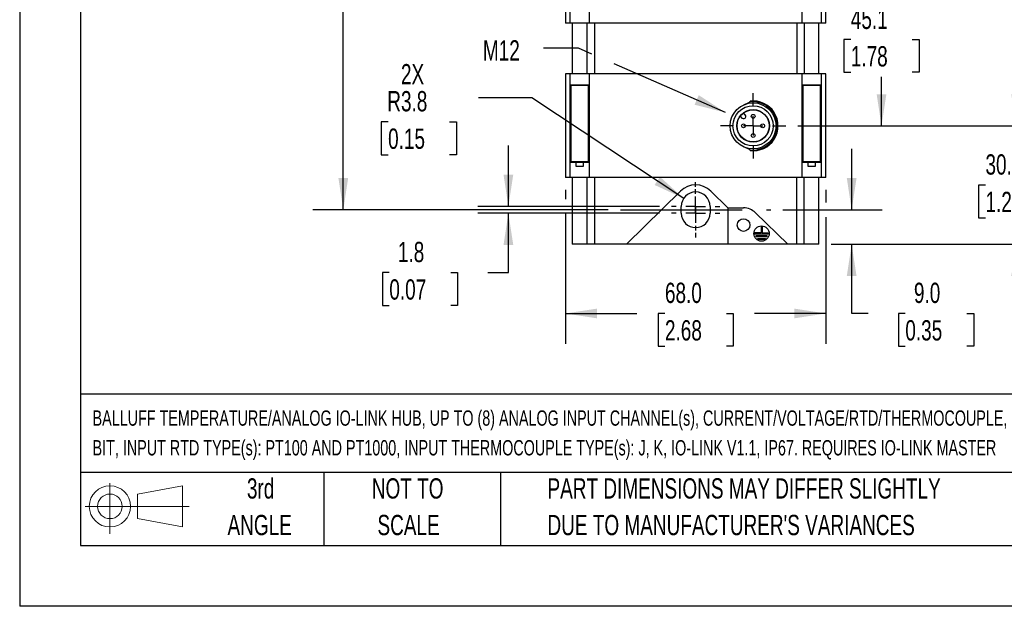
# Model space of a CAD drawing. Header units: millimetres. Extents: x 0 to 699, y 0 to 540.
# Tile 1 of 8: x 0 to 257, y 0 to 153. Entities that reach past the tile are written whole.
import ezdxf

# ---------------------------------------------------------------- set-up
doc = ezdxf.new("R2010")
doc.units = ezdxf.units.MM
doc.header["$LTSCALE"] = 2.5
doc.linetypes.add('CENTERX2', pattern=[20.32, 12.7, -2.54, 2.54, -2.54])
doc.layers.add('CENTER', color=40, linetype='CENTERX2')
doc.layers.add('SLD-DEFPOINTS', color=7, linetype='Continuous')
doc.layers.add('DIMENSIONS', color=140, linetype='Continuous', lineweight=25)
doc.layers.add('TEXT', color=140, linetype='Continuous', lineweight=25)
doc.styles.add('SLDTEXTSTYLE0', font='TXT', dxfattribs={"width": 0.7})
doc.dimstyles.new('SLDDIMSTYLE0', dxfattribs={"dimtxt": 5.39502, "dimasz": 8.255, "dimexe": 0, "dimexo": 0.0625, "dimgap": 1.348755, "dimtad": 0, "dimtih": 1, "dimtoh": 1, "dimrnd": 1e-09, "dimzin": 12, "dimdsep": 46, "dimtxsty": 'SLDTEXTSTYLE0', "dimsah": 1, "dimcen": 0.09, "dimadec": 0, "dimazin": 3, "dimtfac": 1, "dimtmove": 0, "dimatfit": 0, "dimfxl": 0, "dimfrac": 2, "dimtolj": 1, "dimtzin": 12, "dimarcsym": 0})
doc.dimstyles.new('SLDDIMSTYLE1', dxfattribs={"dimtxt": 5.39502, "dimasz": 8.255, "dimexe": 0, "dimexo": 0.0625, "dimgap": 1.348755, "dimtad": 0, "dimtih": 1, "dimtoh": 1, "dimrnd": 1e-09, "dimzin": 12, "dimdsep": 46, "dimtxsty": 'SLDTEXTSTYLE0', "dimsah": 1, "dimcen": 0.09, "dimadec": 0, "dimazin": 3, "dimtfac": 1, "dimtofl": 0, "dimtmove": 0, "dimatfit": 3, "dimfxl": 0, "dimfrac": 2, "dimtolj": 1, "dimtzin": 12, "dimarcsym": 0})
doc.dimstyles.new('SLDDIMSTYLE2', dxfattribs={"dimtxt": 5.39502, "dimasz": 8.255, "dimexe": 0, "dimexo": 0.0625, "dimgap": 1.348755, "dimtad": 0, "dimtih": 1, "dimtoh": 1, "dimrnd": 1e-09, "dimzin": 4, "dimdsep": 46, "dimtxsty": 'SLDTEXTSTYLE0', "dimsah": 1, "dimcen": 0.09, "dimadec": 0, "dimazin": 1, "dimtfac": 1, "dimtmove": 0, "dimatfit": 0, "dimfxl": 0, "dimfrac": 2, "dimtolj": 1, "dimtzin": 12, "dimarcsym": 0})
doc.dimstyles.new('SLDDIMSTYLE3', dxfattribs={"dimtxt": 5.39502, "dimasz": 8.255, "dimexe": 0, "dimexo": 0.0625, "dimgap": 1.348755, "dimtad": 0, "dimtih": 1, "dimtoh": 1, "dimrnd": 1e-09, "dimzin": 4, "dimdsep": 46, "dimtxsty": 'SLDTEXTSTYLE0', "dimsah": 1, "dimcen": 0.09, "dimadec": 0, "dimazin": 1, "dimtfac": 1, "dimtofl": 0, "dimtmove": 0, "dimatfit": 3, "dimfxl": 0, "dimfrac": 2, "dimtolj": 1, "dimtzin": 12, "dimarcsym": 0})
doc.dimstyles.new('SLDDIMSTYLE5', dxfattribs={"dimtxt": 5.39502, "dimasz": 8.255, "dimexe": 0, "dimexo": 0.0625, "dimgap": 1.348755, "dimtad": 0, "dimtih": 1, "dimtoh": 1, "dimrnd": 1e-09, "dimzin": 12, "dimdsep": 46, "dimtxsty": 'SLDTEXTSTYLE0', "dimsah": 1, "dimcen": 0, "dimadec": 0, "dimazin": 3, "dimtfac": 1, "dimtofl": 0, "dimtmove": 0, "dimatfit": 3, "dimfxl": 0, "dimfrac": 2, "dimtolj": 1, "dimtzin": 12, "dimarcsym": 0})
doc.dimstyles.new('SLDDIMSTYLE6', dxfattribs={"dimtxt": 0.18, "dimasz": 8.255, "dimexe": 0, "dimexo": 0.0625, "dimgap": 0, "dimtad": 0, "dimtih": 1, "dimtoh": 1, "dimdec": 0, "dimrnd": 1e-09, "dimzin": 0, "dimdsep": 46, "dimtxsty": 'Standard', "dimsah": 1, "dimcen": 0.09, "dimadec": 0, "dimazin": 0, "dimtfac": 8.255, "dimtdec": 0, "dimtofl": 0, "dimtmove": 0, "dimatfit": 3, "dimfxl": 0, "dimfrac": 2, "dimtolj": 1, "dimtzin": 0, "dimarcsym": 0})

# ---------------------------------------------------------------- blocks, each defined once
blk = doc.blocks.new('Block11')
at = {"color": 7, "linetype": 'Continuous', "lineweight": 18}
for p, q in [((6.47, 13.28), (6.47, 0)), ((13.7, 10.42), (25.44, 12.58)), ((13.7, 3.99), (13.7, 10.42)), ((25.44, 12.58), (25.44, 1.83)), ((0, 7.2), (27.18, 7.2)), ((13.7, 3.99), (25.44, 1.83))]:
    blk.add_line(p, q, dxfattribs=at)
for radius in [5.38, 3.21]:
    blk.add_circle((6.47, 7.2), radius, dxfattribs=at)
blk = doc.blocks.new('Block12')
at = {"layer": 'SLD-DEFPOINTS'}
blk.add_blockref('Block11', (0, 0), dxfattribs=at)
blk = doc.blocks.new('SW_NOTE_0')
at = {"layer": 'TEXT', "color": 0, "linetype": 'CENTERX2', "lineweight": 18, "char_height": 4, "attachment_point": 1, "style": 'SLDTEXTSTYLE0'}
for s, insert in [('BALLUFF TEMPERATURE/ANALOG IO-LINK HUB, UP TO (8) ANALOG INPUT CHANNEL(s), CURRENT/VOLTAGE/RTD/THERMOCOUPLE, 16-', (0, 5.16)), ('BIT, INPUT RTD TYPE(s): PT100 AND PT1000, INPUT THERMOCOUPLE TYPE(s): J, K, IO-LINK V1.1, IP67. REQUIRES IO-LINK MASTER', (0, -2.59))]:
    blk.add_mtext(s, dxfattribs=dict(at, insert=insert))
blk = doc.blocks.new('SW_NOTE_0_3')
at = {"layer": 'TEXT', "color": 0, "linetype": 'CENTERX2', "lineweight": 18, "char_height": 5.2917, "attachment_point": 1, "style": 'SLDTEXTSTYLE0'}
for s, insert in [('PART DIMENSIONS MAY DIFFER SLIGHTLY', (0, 6.82)), ("DUE TO MANUFACTURER'S VARIANCES", (0, -2.73))]:
    blk.add_mtext(s, dxfattribs=dict(at, insert=insert))
blk = doc.blocks.new('SW_NOTE_0_4')
at = {"layer": 'TEXT', "color": 0, "linetype": 'CENTERX2', "lineweight": 18, "char_height": 5.292, "attachment_point": 2, "style": 'SLDTEXTSTYLE0'}
for s, insert in [('NOT TO', (13.15, 6.82)), ('SCALE', (13.39, -2.73))]:
    blk.add_mtext(s, dxfattribs=dict(at, insert=insert))
blk = doc.blocks.new('SW_NOTE_0_5')
at = {"layer": 'TEXT', "color": 0, "linetype": 'CENTERX2', "lineweight": 18, "char_height": 5.292, "attachment_point": 2, "style": 'SLDTEXTSTYLE0'}
for s, insert in [('3rd', (5.79, 6.82)), ('ANGLE', (5.54, -2.73))]:
    blk.add_mtext(s, dxfattribs=dict(at, insert=insert))
blk = doc.blocks.new('_D')
at = {"layer": 'DIMENSIONS'}
for p, q in [((127.59, 104.36), (127.59, 120.24)), ((167.01, 104.36), (119.65, 104.36)), ((167.01, 102.56), (119.65, 102.56)), ((127.59, 87.07), (127.59, 102.56)), ((96.5, 87.07), (94.69, 87.07)), ((94.69, 87.07), (94.69, 78.5)), ((112.53, 87.07), (114.34, 87.07)), ((114.34, 87.07), (114.34, 78.5)), ((122.26, 87.07), (127.59, 87.07)), ((94.69, 78.5), (96.5, 78.5)), ((114.34, 78.5), (112.53, 78.5))]:
    blk.add_line(p, q, dxfattribs=at)
for points in [[(127.59, 104.36), (128.86, 112.62), (126.32, 112.62)], [(127.59, 102.56), (126.32, 94.31), (128.86, 94.31)]]:
    blk.add_solid(points, dxfattribs=at)
at = {"layer": 'DIMENSIONS', "char_height": 5.292, "attachment_point": 1, "style": 'SLDTEXTSTYLE0'}
for s, insert in [('1.8', (98.74, 95.1)), ('0.07', (96.5, 85.32))]:
    blk.add_mtext(s, dxfattribs=dict(at, insert=insert))
blk = doc.blocks.new('_D_1')
at = {"layer": 'DIMENSIONS'}
for p, q in [((260.16, 125.36), (260.16, 141.24)), ((203.19, 125.36), (268.1, 125.36)), ((252.14, 109.91), (250.33, 109.91)), ((250.33, 109.91), (250.33, 101.34)), ((268.18, 109.91), (269.99, 109.91)), ((269.99, 109.91), (269.99, 101.34)), ((250.33, 101.34), (252.14, 101.34)), ((269.99, 101.34), (268.18, 101.34)), ((211.85, 94.46), (268.1, 94.46)), ((260.16, 94.46), (260.16, 78.59))]:
    blk.add_line(p, q, dxfattribs=at)
for points in [[(260.16, 125.36), (261.43, 133.62), (258.89, 133.62)], [(260.16, 94.46), (258.89, 86.21), (261.43, 86.21)]]:
    blk.add_solid(points, dxfattribs=at)
at = {"layer": 'DIMENSIONS', "char_height": 5.292, "attachment_point": 1, "style": 'SLDTEXTSTYLE0'}
for s, insert in [('30.9', (252.14, 117.94)), ('1.22', (252.14, 108.16))]:
    blk.add_mtext(s, dxfattribs=dict(at, insert=insert))
blk = doc.blocks.new('_D_2')
at = {"layer": 'DIMENSIONS'}
for p, q in [((205.34, 170.46), (232.94, 170.46)), ((225, 170.46), (225, 157.7)), ((216.98, 147.91), (215.17, 147.91)), ((215.17, 147.91), (215.17, 139.34)), ((233.01, 147.91), (234.83, 147.91)), ((234.83, 147.91), (234.83, 139.34)), ((215.17, 139.34), (216.98, 139.34)), ((234.83, 139.34), (233.01, 139.34)), ((225, 125.36), (225, 138.13)), ((203.19, 125.36), (232.94, 125.36))]:
    blk.add_line(p, q, dxfattribs=at)
for points in [[(225, 170.46), (223.73, 162.21), (226.27, 162.21)], [(225, 125.36), (226.27, 133.62), (223.73, 133.62)]]:
    blk.add_solid(points, dxfattribs=at)
at = {"layer": 'DIMENSIONS', "char_height": 5.292, "attachment_point": 1, "style": 'SLDTEXTSTYLE0'}
for s, insert in [('45.1', (216.98, 155.94)), ('1.78', (216.98, 146.16))]:
    blk.add_mtext(s, dxfattribs=dict(at, insert=insert))
blk = doc.blocks.new('_D_10')
at = {"layer": 'DIMENSIONS'}
for p, q in [((142.48, 108.69), (142.48, 106.27)), ((210.48, 108.69), (210.48, 105.37)), ((142.48, 102.46), (142.48, 68.47)), ((210.48, 101.56), (210.48, 68.47)), ((142.48, 76.41), (161.15, 76.41)), ((168.46, 76.41), (166.65, 76.41)), ((166.65, 76.41), (166.65, 67.84)), ((184.49, 76.41), (186.3, 76.41)), ((186.3, 76.41), (186.3, 67.84)), ((210.48, 76.41), (191.8, 76.41)), ((166.65, 67.84), (168.46, 67.84)), ((186.3, 67.84), (184.49, 67.84))]:
    blk.add_line(p, q, dxfattribs=at)
for points in [[(142.48, 76.41), (150.73, 75.14), (150.73, 77.68)], [(210.48, 76.41), (202.22, 77.68), (202.22, 75.14)]]:
    blk.add_solid(points, dxfattribs=at)
at = {"layer": 'DIMENSIONS', "char_height": 5.292, "attachment_point": 1, "style": 'SLDTEXTSTYLE0'}
for s, insert in [('68.0', (168.46, 84.44)), ('2.68', (168.46, 74.66))]:
    blk.add_mtext(s, dxfattribs=dict(at, insert=insert))
blk = doc.blocks.new('_D_12')
at = {"layer": 'DIMENSIONS'}
for p, q in [((133.7, 132.72), (119.81, 132.72)), ((173.35, 106.44), (133.7, 132.72)), ((96.18, 126.41), (94.37, 126.41)), ((94.37, 126.41), (94.37, 117.83)), ((112.22, 126.41), (114.03, 126.41)), ((114.03, 126.41), (114.03, 117.83)), ((94.37, 117.83), (96.18, 117.83)), ((114.03, 117.83), (112.22, 117.83))]:
    blk.add_line(p, q, dxfattribs=at)
blk.add_solid([(173.35, 106.44), (167.17, 112.06), (165.77, 109.94)], dxfattribs=at)
at = {"layer": 'DIMENSIONS', "char_height": 5.292, "attachment_point": 1, "style": 'SLDTEXTSTYLE0'}
for s, insert in [('2X', (99.54, 141.49)), ('R3.8', (95.97, 134.44)), ('0.15', (96.18, 124.66))]:
    blk.add_mtext(s, dxfattribs=dict(at, insert=insert))
blk = doc.blocks.new('_D_13')
at = {"layer": 'DIMENSIONS'}
for p, q in [((167.01, 269.46), (76.56, 269.46)), ((84.49, 269.46), (84.49, 196.25)), ((76.48, 186.46), (74.67, 186.46)), ((74.67, 186.46), (74.67, 177.89)), ((92.51, 186.46), (94.32, 186.46)), ((94.32, 186.46), (94.32, 177.89)), ((74.67, 177.89), (76.48, 177.89)), ((94.32, 177.89), (92.51, 177.89)), ((84.49, 103.46), (84.49, 176.68)), ((153.68, 103.46), (76.56, 103.46))]:
    blk.add_line(p, q, dxfattribs=at)
for points in [[(84.49, 269.46), (83.22, 261.21), (85.76, 261.21)], [(84.49, 103.46), (85.76, 111.72), (83.22, 111.72)]]:
    blk.add_solid(points, dxfattribs=at)
at = {"layer": 'DIMENSIONS', "char_height": 5.292, "attachment_point": 1, "style": 'SLDTEXTSTYLE0'}
for s, insert in [('166.0', (74.23, 194.49)), ('6.54', (76.48, 184.71))]:
    blk.add_mtext(s, dxfattribs=dict(at, insert=insert))
blk = doc.blocks.new('_D_14')
at = {"layer": 'DIMENSIONS'}
for p, q in [((217.21, 103.46), (217.21, 119.34)), ((199.28, 103.46), (225.15, 103.46)), ((211.85, 94.46), (225.15, 94.46)), ((217.21, 76.41), (217.21, 94.46)), ((221.48, 76.41), (217.21, 76.41)), ((231.21, 76.41), (229.4, 76.41)), ((229.4, 76.41), (229.4, 67.84)), ((247.24, 76.41), (249.06, 76.41)), ((249.06, 76.41), (249.06, 67.84)), ((229.4, 67.84), (231.21, 67.84)), ((249.06, 67.84), (247.24, 67.84))]:
    blk.add_line(p, q, dxfattribs=at)
for points in [[(217.21, 103.46), (218.48, 111.72), (215.94, 111.72)], [(217.21, 94.46), (215.94, 86.21), (218.48, 86.21)]]:
    blk.add_solid(points, dxfattribs=at)
at = {"layer": 'DIMENSIONS', "char_height": 5.292, "attachment_point": 1, "style": 'SLDTEXTSTYLE0'}
for s, insert in [('9.0', (233.46, 84.44)), ('0.35', (231.21, 74.66))]:
    blk.add_mtext(s, dxfattribs=dict(at, insert=insert))
blk = doc.blocks.new('SW_CENTERMARKSYMBOL_1')
at = {"layer": 'CENTER', "color": 0}
for p, q in [((0, 5.08), (0, 6.29)), ((-5.08, 0), (-6.29, 0)), ((0, 0), (-2.54, 0)), ((0, 0), (0, 2.54)), ((0, 0), (0, -2.54)), ((0, 0), (2.54, 0)), ((5.08, 0), (6.29, 0)), ((0, -5.08), (0, -6.29))]:
    blk.add_line(p, q, dxfattribs=at)
blk = doc.blocks.new('SW_CENTERMARKSYMBOL_2')
at = {"layer": 'CENTER', "color": 0}
for p, q in [((0, 5.08), (0, 6.29)), ((-5.08, 0), (-6.29, 0)), ((0, 0), (-2.54, 0)), ((0, 0), (0, 2.54)), ((0, 0), (0, -2.54)), ((0, 0), (2.54, 0)), ((5.08, 0), (6.29, 0)), ((0, -5.08), (0, -6.29))]:
    blk.add_line(p, q, dxfattribs=at)
blk = doc.blocks.new('SW_CENTERMARKSYMBOL_3')
at = {"layer": 'CENTER', "color": 0}
for p, q in [((0, 5.08), (0, 8.54)), ((-5.08, 0), (-8.54, 0)), ((0, 0), (-2.54, 0)), ((0, 0), (0, 2.54)), ((0, 0), (0, -2.54)), ((0, 0), (2.54, 0)), ((5.08, 0), (8.54, 0)), ((0, -5.08), (0, -8.54))]:
    blk.add_line(p, q, dxfattribs=at)

msp = doc.modelspace()

# ---------------------------------------------------------------- linework, layer by layer
at = {"color": 7, "linetype": 'Continuous'}
for p in [(0.006, 539.757), (698.506, 0.007)]:
    msp.add_line(p, (0.006, 0.007), dxfattribs=at)
for p, q in [((142.476, 261.265), (142.476, 152.165)), ((143.705, 152.165), (143.705, 261.265)), ((148.672, 261.265), (148.672, 152.165)), ((204.28, 152.165), (204.28, 261.265)), ((209.247, 261.265), (209.247, 152.165)), ((210.476, 152.165), (210.476, 261.265)), ((143.705, 152.165), (142.476, 152.165)), ((148.672, 152.165), (143.705, 152.165)), ((144.276, 152.165), (144.276, 138.965)), ((148.138, 138.965), (148.138, 152.165)), ((204.28, 152.165), (148.672, 152.165)), ((150.059, 152.165), (150.059, 138.965)), ((202.893, 152.165), (202.893, 138.965)), ((209.247, 152.165), (204.28, 152.165)), ((204.814, 152.165), (204.814, 138.965)), ((208.676, 138.965), (208.676, 152.165)), ((210.476, 152.165), (209.247, 152.165)), ((142.476, 138.965), (142.476, 111.865)), ((143.705, 138.965), (142.476, 138.965)), ((143.705, 111.865), (143.705, 138.965)), ((148.672, 138.965), (143.705, 138.965)), ((148.672, 138.965), (148.672, 111.865)), ((204.28, 138.965), (148.672, 138.965)), ((204.28, 111.865), (204.28, 138.965)), ((209.247, 138.965), (204.28, 138.965)), ((209.247, 138.965), (209.247, 111.865)), ((210.476, 138.965), (209.247, 138.965)), ((210.476, 111.865), (210.476, 138.965)), ((148.583, 135.965), (143.794, 135.965)), ((143.794, 135.965), (143.794, 115.865)), ((143.853, 135.865), (143.853, 116.065)), ((148.524, 135.865), (143.853, 135.865)), ((146.84, 135.865), (146.84, 135.965)), ((148.524, 116.065), (148.524, 135.865)), ((148.583, 135.865), (148.524, 135.865)), ((148.583, 115.865), (148.583, 135.965)), ((209.159, 135.965), (204.369, 135.965)), ((204.369, 135.965), (204.369, 115.865)), ((204.428, 135.865), (204.369, 135.865)), ((204.428, 135.865), (204.428, 116.065)), ((209.099, 135.865), (204.428, 135.865)), ((206.112, 135.965), (206.112, 135.865)), ((209.099, 116.065), (209.099, 135.865)), ((209.159, 115.865), (209.159, 135.965)), ((190.675, 131.613), (190.675, 131.815)), ((189.425, 128.264), (188.961, 128.728)), ((188.112, 127.88), (188.577, 127.415)), ((190.675, 118.914), (190.675, 119.116)), ((143.794, 115.865), (145.154, 115.865)), ((143.853, 116.065), (148.524, 116.065)), ((145.154, 115.865), (145.154, 114.865)), ((145.154, 115.865), (147.223, 115.865)), ((146.84, 115.865), (146.84, 116.065)), ((147.223, 114.865), (147.223, 115.865)), ((147.223, 115.865), (148.583, 115.865)), ((148.524, 116.065), (148.583, 116.065)), ((204.428, 116.065), (204.369, 116.065)), ((204.369, 115.865), (205.729, 115.865)), ((204.428, 116.065), (209.099, 116.065)), ((205.729, 115.865), (205.729, 114.865)), ((205.729, 115.865), (207.799, 115.865)), ((206.112, 116.065), (206.112, 115.865)), ((207.799, 114.865), (207.799, 115.865)), ((207.799, 115.865), (209.159, 115.865)), ((145.154, 114.865), (147.223, 114.865)), ((205.729, 114.865), (207.799, 114.865)), ((143.705, 111.865), (142.476, 111.865)), ((148.672, 111.865), (143.705, 111.865)), ((144.276, 111.865), (144.276, 94.465)), ((148.138, 94.465), (148.138, 111.865)), ((204.28, 111.865), (148.672, 111.865)), ((150.059, 111.865), (150.059, 94.465)), ((202.893, 94.465), (202.893, 111.865)), ((209.247, 111.865), (204.28, 111.865)), ((204.814, 94.465), (204.814, 111.865)), ((208.676, 94.465), (208.676, 111.865)), ((210.476, 111.865), (209.247, 111.865)), ((158.446, 94.465), (172.546, 108.354)), ((180.406, 108.354), (184.862, 103.965)), ((172.726, 102.565), (172.726, 104.365)), ((180.226, 104.365), (180.226, 102.565)), ((184.862, 103.965), (188.976, 103.965)), ((184.862, 103.965), (184.862, 94.465)), ((192.118, 102.686), (200.546, 94.465)), ((193.551, 99.115), (193.551, 97.415)), ((193.801, 99.115), (193.551, 99.115)), ((193.801, 99.115), (193.801, 97.415)), ((191.926, 97.415), (191.926, 97.115)), ((193.551, 97.415), (191.926, 97.415)), ((195.426, 97.115), (191.926, 97.115)), ((192.276, 96.415), (192.276, 96.715)), ((192.276, 96.715), (195.076, 96.715)), ((195.076, 96.415), (192.276, 96.415)), ((192.676, 95.715), (192.676, 96.015)), ((192.676, 96.015), (194.676, 96.015)), ((194.676, 95.715), (192.676, 95.715)), ((193.801, 97.415), (195.426, 97.415)), ((194.676, 96.015), (194.676, 95.715)), ((195.076, 96.715), (195.076, 96.415)), ((195.426, 97.415), (195.426, 97.115)), ((148.138, 94.465), (144.276, 94.465)), ((150.059, 94.465), (148.138, 94.465)), ((158.446, 94.465), (150.059, 94.465)), ((184.862, 94.465), (158.446, 94.465)), ((200.546, 94.465), (184.862, 94.465)), ((202.893, 94.465), (200.546, 94.465)), ((204.814, 94.465), (202.893, 94.465)), ((208.676, 94.465), (204.814, 94.465))]:
    msp.add_line(p, q)
at = {"flags": 128}
for points in [[(188.592, 130.606), (189.252, 130.964), (190.372, 131.426), (190.487, 131.475), (190.561, 131.51), (190.609, 131.538), (190.65, 131.569), (190.665, 131.586), (190.673, 131.602), (190.675, 131.613)], [(187.708, 130.034), (188.19, 130.389), (188.411, 130.508)], [(190.675, 119.116), (190.672, 119.131), (190.66, 119.149), (190.614, 119.188), (190.372, 119.303), (189.386, 119.691), (188.513, 120.137), (187.708, 120.696)]]:
    msp.add_lwpolyline(points, dxfattribs=at)
for centre, radius in [((191.476, 125.365), 6), ((191.476, 125.365), 5.25), ((191.476, 125.365), 4.25), ((191.476, 125.365), 4.2), ((191.476, 127.865), 0.5), ((188.976, 125.365), 0.5), ((193.976, 125.365), 0.5), ((191.476, 122.865), 0.5), ((188.976, 99.465), 1.65), ((193.676, 97.265), 2)]:
    msp.add_circle(centre, radius)
for centre, radius, start, end in [((191.476, 125.365), 6.5, 262.91777, 97.08223), ((191.476, 125.365), 6.3, 262.69173, 97.30827), ((189.001, 127.84), 0.6, 224.99999, 45.00001), ((176.476, 104.363), 5.601, 45.44237, 134.55763), ((176.476, 104.365), 3.75, 0, 180), ((188.976, 99.465), 4.5, 45.71071, 90), ((176.476, 102.565), 3.75, 180, 0)]:
    msp.add_arc(centre, radius, start, end)
at = {"layer": 'CENTER'}
msp.add_line((156.851, 103.465), (196.101, 103.465), dxfattribs=at)
at = {"layer": 'TEXT'}
for p, q in [((15.875, 523.875), (15.875, 15.875)), ((682.625, 55.315), (15.875, 55.315)), ((682.625, 34.925), (15.875, 34.925)), ((79.375, 34.925), (79.375, 15.875)), ((125.529, 34.925), (125.529, 15.875)), ((15.875, 15.875), (682.625, 15.875))]:
    msp.add_line(p, q, dxfattribs=at)

# ---------------------------------------------------------------- block references
at = {"layer": 'CENTER'}
for name, p in [('SW_CENTERMARKSYMBOL_3', (191.476, 125.365)), ('SW_CENTERMARKSYMBOL_1', (176.476, 104.365)), ('SW_CENTERMARKSYMBOL_2', (176.476, 102.565))]:
    msp.add_blockref(name, p, dxfattribs=at)
at = {"layer": 'SLD-DEFPOINTS'}
msp.add_blockref('Block12', (17.095, 18.885), dxfattribs=at)
at = {"layer": 'TEXT', "linetype": 'CENTERX2', "lineweight": 18}
for name, p in [('SW_NOTE_0', (19.033, 45.962)), ('SW_NOTE_0_5', (57.118, 26.589)), ('SW_NOTE_0_4', (88.143, 26.589)), ('SW_NOTE_0_3', (137.798, 26.589))]:
    msp.add_blockref(name, p, dxfattribs=at)

# ---------------------------------------------------------------- texts
at = {"layer": 'TEXT', "linetype": 'CENTERX2', "lineweight": 18, "insert": (120.933, 147.706), "char_height": 5.2917, "attachment_point": 1, "style": 'SLDTEXTSTYLE0'}
msp.add_mtext('M12', dxfattribs=at)

# ---------------------------------------------------------------- dimensions: what is measured, and where the dimension line sits
at = {"layer": 'DIMENSIONS'}
for base, p1, p2, angle, dimstyle, picture, middle in [((84.493, 269.465), (156.851, 103.465), (170.186, 269.465), 90, 'SLDDIMSTYLE3', '_D_13', (84.493, 186.465)), ((224.999, 170.465), (200.016, 125.365), (202.166, 170.465), 90, 'SLDDIMSTYLE1', '_D_2', (224.999, 147.915)), ((260.161, 94.465), (200.016, 125.365), (208.676, 94.465), 90, 'SLDDIMSTYLE0', '_D_1', (260.161, 109.915)), ((127.587, 102.565), (170.186, 104.365), (170.186, 102.565), 90, 'SLDDIMSTYLE0', '_D', (127.587, 87.072)), ((217.209, 94.465), (196.101, 103.465), (208.676, 94.465), 90, 'SLDDIMSTYLE2', '_D_14', (217.209, 76.411)), ((210.476, 76.411), (142.476, 111.865), (210.476, 111.865), 0, 'SLDDIMSTYLE3', '_D_10', (176.476, 76.411))]:
    dim = msp.add_linear_dim(base=base, p1=p1, p2=p2, angle=angle, dimstyle=dimstyle, dxfattribs=at)
    dim.commit()
    dim.dimension.update_dxf_attribs({"geometry": picture, "text_midpoint": middle, "dimtype": 160})
dim = msp.add_radius_dim(center=(176.476, 104.365), mpoint=(173.351, 106.437), text='2X\\P<>', dimstyle='SLDDIMSTYLE5', dxfattribs=at)
dim.commit()
dim.dimension.update_dxf_attribs({"geometry": '_D_12', "text_midpoint": (104.2, 129.936), "dimtype": 164})

# ---------------------------------------------------------------- leaders
at = {"layer": 'TEXT', "linetype": 'CENTERX2', "lineweight": 18}
msp.add_leader([(184.31, 128.823), (145.901, 145.62), (136.727, 145.62)], dimstyle='SLDDIMSTYLE6', dxfattribs=at)

doc.saveas('drawing.dxf')
